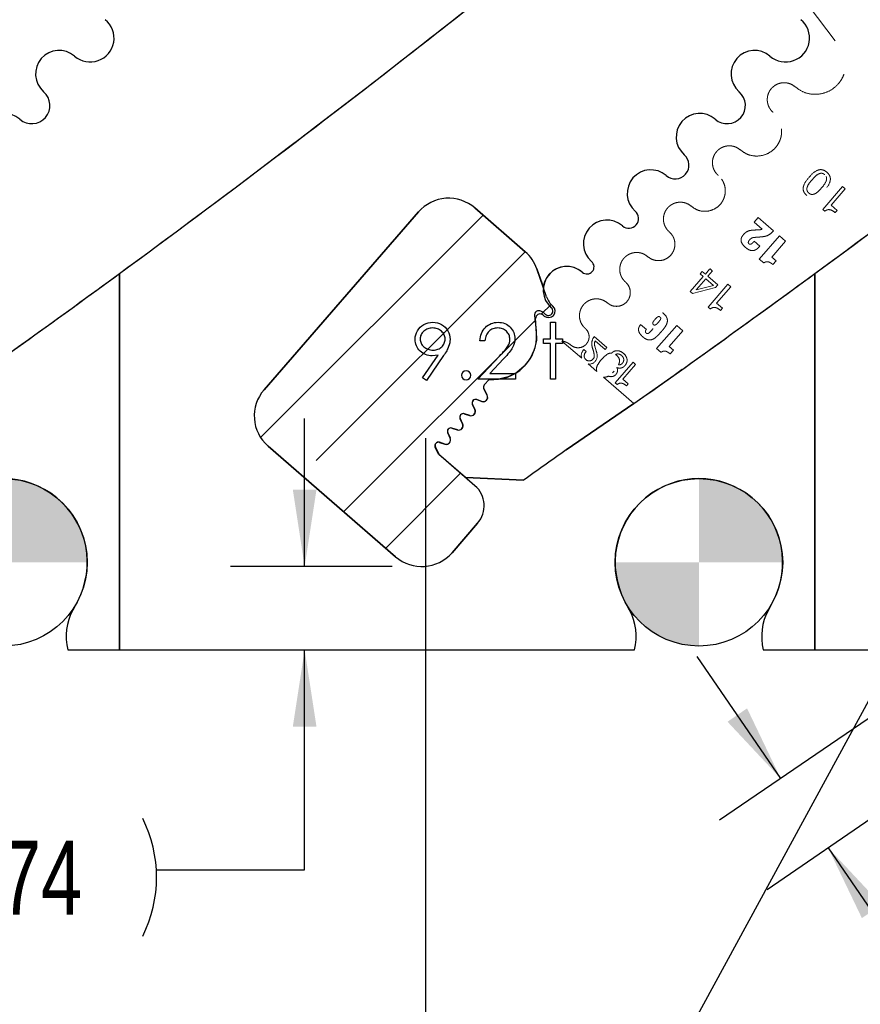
# Model space of a CAD drawing. Header units: inches. Extents: x 0.1 to 87.3, y 0.1 to 33.9.
# Tile 114 of 164: x 25.8 to 27.2, y 21.7 to 23.3. Entities that reach past the tile are written whole.
import ezdxf

# ---------------------------------------------------------------- set-up
doc = ezdxf.new("R2010")
doc.units = ezdxf.units.IN
doc.header["$MEASUREMENT"] = 0
doc.linetypes.add('HIDDEN', pattern=[0.075, 0.05, -0.025])
doc.layers.add('BOARDER_2', color=5, linetype='Continuous', lineweight=35)
for name, color, linetype in [('DIMENSIONS', 171, 'Continuous'), ('NOTES', 5, 'Continuous'), ('STATION_LINES', 231, 'Continuous')]:
    doc.layers.add(name, color=color, linetype=linetype)
doc.styles.add('SLDTEXTSTYLE0', font='TXT', dxfattribs={"width": 0.75})
doc.dimstyles.new('SLDDIMSTYLE2', dxfattribs={"dimtxt": 0.125, "dimasz": 0.13, "dimexe": 0, "dimexo": 0.0625, "dimgap": 0.03125, "dimtad": 0, "dimtih": 1, "dimtoh": 1, "dimdec": 4, "dimlfac": 1.333333, "dimrnd": 1e-09, "dimzin": 12, "dimdsep": 46, "dimtxsty": 'SLDTEXTSTYLE0', "dimsah": 1, "dimcen": 0.09, "dimadec": 0, "dimazin": 3, "dimtfac": 1, "dimtdec": 4, "dimtmove": 0, "dimatfit": 0, "dimfxl": 1, "dimfrac": 2, "dimtolj": 1, "dimtzin": 12, "dimarcsym": 0})
doc.dimstyles.new('SLDDIMSTYLE3', dxfattribs={"dimtxt": 0.125, "dimasz": 0.13, "dimexe": 0, "dimexo": 0.0625, "dimgap": 0.03125, "dimtad": 0, "dimtih": 1, "dimtoh": 1, "dimdec": 4, "dimlfac": 1.333333, "dimrnd": 1e-09, "dimzin": 12, "dimdsep": 46, "dimtxsty": 'SLDTEXTSTYLE0', "dimsah": 1, "dimcen": 0.09, "dimadec": 0, "dimazin": 3, "dimtfac": 1, "dimtdec": 4, "dimtofl": 0, "dimtmove": 0, "dimatfit": 3, "dimfxl": 1, "dimfrac": 2, "dimtolj": 1, "dimtzin": 12, "dimarcsym": 0})
doc.dimstyles.new('SLDDIMSTYLE5', dxfattribs={"dimtxt": 0.18, "dimasz": 0.04, "dimexe": 0, "dimexo": 0.0625, "dimgap": 0, "dimtad": 0, "dimtih": 1, "dimtoh": 1, "dimdec": 0, "dimrnd": 1e-09, "dimzin": 0, "dimdsep": 46, "dimtxsty": 'Standard', "dimblk1": 'DOT', "dimblk2": 'DOT', "dimsah": 1, "dimcen": 0.09, "dimadec": 0, "dimazin": 0, "dimtfac": 0.04, "dimtdec": 0, "dimtofl": 0, "dimtmove": 0, "dimatfit": 3, "dimldrblk": 'DOT', "dimfxl": 1, "dimfrac": 2, "dimtolj": 1, "dimtzin": 0, "dimarcsym": 0})

# ---------------------------------------------------------------- blocks, each defined once
blk = doc.blocks.new('SW_HATCH_8')
at = {"color": 0, "linetype": 'Continuous', "lineweight": 18}
for p, q in [((0, 0), (-0.3756, -0.3756)), ((0.071, -0.0616), (-0.2816, -0.4142)), ((0.1145, -0.1506), (0.0981, -0.1671)), ((0.0887, -0.1765), (-0.2355, -0.5007)), ((-0.038, -0.4357), (-0.1645, -0.5623))]:
    blk.add_line(p, q, dxfattribs=at)
blk = doc.blocks.new('_D_3')
at = {"layer": 'DIMENSIONS'}
for p, q in [((26.2427, 22.3979), (26.2427, 22.6479)), ((26.3905, 22.3979), (26.1177, 22.3979)), ((26.2427, 21.8858), (26.2427, 22.2574)), ((25.9927, 21.8858), (26.2427, 21.8858))]:
    blk.add_line(p, q, dxfattribs=at)
for centre, start, end in [((25.7521, 21.8731), 153.4349, 206.5651), ((25.7709, 21.8731), 333.4349, 26.5651)]:
    blk.add_arc(centre, 0.2219, start, end, dxfattribs=at)
for points in [[(26.2427, 22.3979), (26.2627, 22.5279), (26.2227, 22.5279)], [(26.2427, 22.2574), (26.2227, 22.1274), (26.2627, 22.1274)]]:
    blk.add_solid(points, dxfattribs=at)
at = {"layer": 'DIMENSIONS', "insert": (25.5537, 21.935), "char_height": 0.125, "attachment_point": 1, "style": 'SLDTEXTSTYLE0'}
blk.add_mtext('.1874', dxfattribs=at)
blk = doc.blocks.new('_D_4')
at = {"layer": 'DIMENSIONS'}
for p, q in [((27.8166, 22.5666), (26.9431, 21.9693)), ((27.9608, 22.4935), (27.0231, 21.8522)), ((27.0462, 22.0398), (26.9051, 22.2462)), ((27.1263, 21.9228), (27.3703, 21.566)), ((27.3703, 21.566), (27.6203, 21.566))]:
    blk.add_line(p, q, dxfattribs=at)
for centre, start, end in [((27.8421, 21.5533), 153.4349, 206.5651), ((27.8609, 21.5533), 333.4349, 26.5651)]:
    blk.add_arc(centre, 0.2219, start, end, dxfattribs=at)
for points in [[(27.0462, 22.0398), (26.9894, 22.1584), (26.9564, 22.1358)], [(27.1263, 21.9228), (27.1832, 21.8042), (27.2162, 21.8267)]]:
    blk.add_solid(points, dxfattribs=at)
at = {"layer": 'DIMENSIONS', "insert": (27.6437, 21.6152), "char_height": 0.125, "attachment_point": 1, "style": 'SLDTEXTSTYLE0'}
blk.add_mtext('.1891', dxfattribs=at)
blk = doc.blocks.new('_D_6')
at = {"layer": 'DIMENSIONS'}
for p, q in [((1.8075, 22.5336), (1.8075, 18.1371)), ((31.7987, 22.2074), (31.7987, 18.1371)), ((1.8075, 18.2621), (17.0853, 18.2621)), ((31.7987, 18.2621), (17.7325, 18.2621))]:
    blk.add_line(p, q, dxfattribs=at)
for centre, start, end in [((17.3071, 18.2494), 153.4349, 206.5651), ((17.5106, 18.2494), 333.4349, 26.5651)]:
    blk.add_arc(centre, 0.2219, start, end, dxfattribs=at)
for points in [[(1.8075, 18.2621), (1.9375, 18.2421), (1.9375, 18.2821)], [(31.7987, 18.2621), (31.6687, 18.2821), (31.6687, 18.2421)]]:
    blk.add_solid(points, dxfattribs=at)
at = {"layer": 'DIMENSIONS', "insert": (17.1087, 18.3113), "char_height": 0.125, "attachment_point": 1, "style": 'SLDTEXTSTYLE0'}
blk.add_mtext('39.9883', dxfattribs=at)
blk = doc.blocks.new('_Dot')
at = {"color": 0, "linetype": 'ByBlock', "lineweight": -2}
blk.add_line((-0.5, 0), (-1, 0), dxfattribs=at)
at = {"color": 0, "linetype": 'ByBlock', "const_width": 0.5}
blk.add_lwpolyline([(-0.25, 0, 1), (0.25, 0, 1)], format="xyb", close=True, dxfattribs=at)
blk = doc.blocks.new('SW_DOWELSYMBOL_6')
at = {"linetype": 'Continuous', "lineweight": 18}
h = blk.add_hatch(color=0, dxfattribs=at)
edge = h.paths.add_edge_path(flags=0)
edge.add_arc((0, 0), 0.1414, 0, 90)
edge.add_line((0, 0.1414), (0, 0))
edge.add_line((0, 0), (0.1414, 0))
h = blk.add_hatch(color=0, dxfattribs=at)
edge = h.paths.add_edge_path(flags=0)
edge.add_arc((0, 0), 0.1414, 180, 270)
edge.add_line((0, -0.1414), (0, 0))
edge.add_line((0, 0), (-0.1414, 0))
at = {"layer": 'NOTES', "color": 0}
blk.add_circle((0, 0), 0.1414, dxfattribs=at)
blk = doc.blocks.new('SW_DOWELSYMBOL_7')
at = {"linetype": 'Continuous', "lineweight": 18}
h = blk.add_hatch(color=0, dxfattribs=at)
edge = h.paths.add_edge_path(flags=0)
edge.add_arc((0, 0), 0.1414, 0, 90)
edge.add_line((0, 0.1414), (0, 0))
edge.add_line((0, 0), (0.1414, 0))
h = blk.add_hatch(color=0, dxfattribs=at)
edge = h.paths.add_edge_path(flags=0)
edge.add_arc((0, 0), 0.1414, 180, 270)
edge.add_line((0, -0.1414), (0, 0))
edge.add_line((0, 0), (-0.1414, 0))
at = {"layer": 'NOTES', "color": 0}
blk.add_circle((0, 0), 0.1414, dxfattribs=at)

msp = doc.modelspace()

# ---------------------------------------------------------------- linework, layer by layer
at = {"color": 7, "linetype": 'HIDDEN', "lineweight": 18}
for p, q in [((27.13822, 23.285789), (27.094389, 23.343896)), ((27.150542, 23.039625), (27.117059, 23.001069)), ((27.131174, 23.007983), (27.155166, 23.03561)), ((27.155166, 23.03561), (27.150542, 23.039625)), ((27.117059, 23.001069), (27.120596, 22.997998)), ((27.141178, 22.999295), (27.131174, 23.007983)), ((27.137971, 22.995603), (27.141178, 22.999295)), ((27.008108, 22.987072), (27.001375, 22.979318)), ((27.033927, 22.96465), (27.008108, 22.987072)), ((27.001375, 22.979318), (27.014892, 22.967579)), ((27.011079, 22.939008), (27.00144, 22.947379)), ((27.044143, 22.956259), (27.010078, 22.917033)), ((27.031254, 22.920606), (27.054446, 22.947311)), ((27.054446, 22.947311), (27.044143, 22.956259)), ((27.010078, 22.917033), (27.017497, 22.91059)), ((27.038674, 22.914163), (27.031254, 22.920606)), ((27.033096, 22.90774), (27.038674, 22.914163)), ((26.926103, 22.900061), (26.918965, 22.891842)), ((26.923315, 22.888062), (26.931099, 22.897026)), ((26.926847, 22.90082), (26.926103, 22.900061)), ((26.9307, 22.897474), (26.926847, 22.90082)), ((26.931099, 22.897026), (26.9307, 22.897474)), ((26.915417, 22.887756), (26.893315, 22.862305)), ((26.919768, 22.883977), (26.903814, 22.865606)), ((26.913748, 22.896377), (26.910198, 22.892288)), ((26.910198, 22.892288), (26.915417, 22.887756)), ((26.918965, 22.891842), (26.913748, 22.896377)), ((26.93271, 22.872738), (26.919768, 22.883977)), ((26.940225, 22.873364), (26.923315, 22.888062)), ((26.897013, 22.859093), (26.936354, 22.868906)), ((26.903498, 22.86501), (26.93271, 22.872738)), ((26.95717, 22.874482), (26.923687, 22.835926)), ((26.936354, 22.868906), (26.940225, 22.873364)), ((26.937803, 22.84284), (26.961794, 22.870467)), ((26.961794, 22.870467), (26.95717, 22.874482)), ((26.893315, 22.862305), (26.897013, 22.859093)), ((26.923687, 22.835926), (26.927224, 22.832854)), ((26.947807, 22.834153), (26.937803, 22.84284)), ((26.944599, 22.830459), (26.947807, 22.834153)), ((26.819392, 22.798262), (26.809807, 22.806586)), ((26.830346, 22.799759), (26.830457, 22.799663)), ((26.870602, 22.805092), (26.836731, 22.766091)), ((26.880848, 22.796195), (26.870602, 22.805092)), ((26.752822, 22.767774), (26.731516, 22.786276)), ((26.857788, 22.769642), (26.880848, 22.796195)), ((26.710288, 22.749691), (26.676803, 22.778771)), ((26.714135, 22.7644), (26.711747, 22.761354)), ((26.718049, 22.761002), (26.714135, 22.7644)), ((26.73476, 22.76231), (26.732382, 22.770067)), ((26.733081, 22.77887), (26.749829, 22.764326)), ((26.749829, 22.764326), (26.752822, 22.767774)), ((26.836731, 22.766091), (26.844108, 22.759684)), ((26.865166, 22.763235), (26.857788, 22.769642)), ((26.85962, 22.756849), (26.865166, 22.763235)), ((26.721229, 22.74019), (26.725192, 22.739925)), ((26.735851, 22.727491), (26.721229, 22.74019)), ((26.79711, 22.742755), (26.766948, 22.708023)), ((26.779661, 22.714254), (26.801273, 22.73914)), ((26.801273, 22.73914), (26.79711, 22.742755)), ((26.798491, 22.673093), (26.746815, 22.71797)), ((26.764857, 22.727637), (26.762381, 22.725035)), ((26.788674, 22.706426), (26.779661, 22.714254)), ((26.766948, 22.708023), (26.770132, 22.705259)), ((26.785785, 22.703099), (26.788674, 22.706426))]:
    msp.add_line(p, q, dxfattribs=at)
at = {"color": 7, "linetype": 'Continuous', "lineweight": 25}
for p, q in [((26.434732, 22.996649), (26.174215, 22.69642)), ((26.174215, 22.69642), (26.434732, 22.996649)), ((26.615122, 22.929488), (26.529953, 23.003392)), ((26.529953, 23.003392), (26.615122, 22.929488)), ((26.651053, 22.853144), (26.634686, 22.900539)), ((26.634686, 22.900539), (26.645552, 22.869074)), ((25.929935, 22.257365), (25.929935, 22.89259)), ((25.929935, 22.89259), (25.929935, 22.257365)), ((27.103685, 22.257365), (27.103685, 22.89259)), ((27.103685, 22.89259), (27.103685, 22.257365)), ((26.63053, 22.821584), (26.633601, 22.796218)), ((26.634009, 22.791666), (26.632545, 22.816637)), ((26.5458, 22.704517), (26.553869, 22.713808)), ((26.553869, 22.713808), (26.545914, 22.704649)), ((26.550688, 22.687092), (26.545027, 22.697906)), ((26.550688, 22.687092), (26.545027, 22.697906)), ((26.545141, 22.698037), (26.550803, 22.687224)), ((26.5458, 22.704517), (26.545914, 22.704649)), ((26.530009, 22.663164), (26.525867, 22.671533)), ((26.530009, 22.663164), (26.525867, 22.671533)), ((26.525982, 22.671665), (26.530123, 22.663296)), ((26.53312, 22.679723), (26.541698, 22.676705)), ((26.541813, 22.676836), (26.533235, 22.679855)), ((26.684105, 22.594866), (26.798491, 22.673093)), ((26.798491, 22.673093), (26.684105, 22.594866)), ((26.509229, 22.638948), (26.50502, 22.647568)), ((26.509229, 22.638948), (26.50502, 22.647568)), ((26.505134, 22.6477), (26.509344, 22.63908)), ((26.512149, 22.655777), (26.521115, 22.652868)), ((26.521229, 22.653), (26.512263, 22.655909)), ((26.49123, 22.631635), (26.500318, 22.628687)), ((26.500433, 22.628819), (26.491344, 22.631767)), ((26.488277, 22.614875), (26.484101, 22.623427)), ((26.488277, 22.614875), (26.484101, 22.623427)), ((26.484216, 22.623558), (26.488392, 22.615007)), ((26.180959, 22.601199), (26.396217, 22.414413)), ((26.396217, 22.414413), (26.180959, 22.601199)), ((26.468816, 22.587748), (26.463149, 22.599353)), ((26.468816, 22.587748), (26.463149, 22.599353)), ((26.463263, 22.599485), (26.468931, 22.58788)), ((26.470278, 22.607562), (26.479366, 22.604614)), ((26.479481, 22.604746), (26.470392, 22.607694)), ((26.53019, 22.53445), (26.468816, 22.587748)), ((26.514405, 22.548157), (26.468816, 22.587748)), ((26.468931, 22.58788), (26.514687, 22.548144)), ((26.514572, 22.548012), (26.53019, 22.53445)), ((26.514687, 22.548144), (26.611939, 22.543561)), ((26.611939, 22.543561), (26.514687, 22.548144)), ((26.491438, 22.421157), (26.534672, 22.470981)), ((26.534672, 22.470981), (26.491438, 22.421157)), ((25.858701, 22.337685), (25.85156, 22.324494)), ((26.790935, 22.324494), (26.783795, 22.337685)), ((27.032451, 22.337685), (27.02531, 22.324494)), ((25.842996, 22.257365), (25.929935, 22.257365)), ((25.929935, 22.257365), (26.799499, 22.257365)), ((27.016746, 22.257365), (27.103685, 22.257365)), ((27.103685, 22.257365), (27.973249, 22.257365))]:
    msp.add_line(p, q, dxfattribs=at)
at = {"color": 7, "linetype": 'Continuous', "flags": 128}
for points in [[(26.448442, 22.711795), (26.441718, 22.716471), (26.441718, 22.716471), (26.467784, 22.754576), (26.467784, 22.754576), (26.462789, 22.75405), (26.457925, 22.753862), (26.457925, 22.753862), (26.454976, 22.753993), (26.452159, 22.754369), (26.449436, 22.754989), (26.446845, 22.755871), (26.444347, 22.756998), (26.441981, 22.758369), (26.439708, 22.760003), (26.437567, 22.761881), (26.435614, 22.763947), (26.433905, 22.766125), (26.432478, 22.768416), (26.431295, 22.770839), (26.430393, 22.773356), (26.429736, 22.776004), (26.429342, 22.778764), (26.42921, 22.781638), (26.42921, 22.781638), (26.429454, 22.785563), (26.430168, 22.789281), (26.43137, 22.792812), (26.433041, 22.796136), (26.435163, 22.799216), (26.43768, 22.801958), (26.44061, 22.80438), (26.443934, 22.806484), (26.447521, 22.808174), (26.451239, 22.809395), (26.455089, 22.810108), (26.459052, 22.810352), (26.459052, 22.810352), (26.462939, 22.810108), (26.466676, 22.809413), (26.470263, 22.80823), (26.4737, 22.806578), (26.476893, 22.804493), (26.47971, 22.802052), (26.48217, 22.799216), (26.484273, 22.796004), (26.485945, 22.792568), (26.487147, 22.788999), (26.48786, 22.785337), (26.488104, 22.781544), (26.488104, 22.781544), (26.487954, 22.778595), (26.487522, 22.77559), (26.486771, 22.772492), (26.485738, 22.769337), (26.4851, 22.767703), (26.48433, 22.765994), (26.483447, 22.764191), (26.482452, 22.762332), (26.481344, 22.76036), (26.480123, 22.758332), (26.478771, 22.756209), (26.477306, 22.754012), (26.477306, 22.754012), (26.448441, 22.711795)], [(26.459484, 22.763477), (26.461718, 22.763571), (26.463822, 22.763815), (26.465831, 22.764247), (26.467709, 22.764848), (26.469493, 22.765599), (26.471165, 22.766538), (26.472705, 22.767646), (26.474151, 22.768924), (26.475447, 22.770332), (26.476573, 22.771797), (26.477531, 22.773337), (26.478301, 22.774952), (26.478921, 22.776642), (26.479353, 22.778389), (26.479597, 22.78021), (26.479691, 22.782107), (26.479691, 22.782107), (26.479597, 22.784004), (26.479315, 22.785826), (26.478827, 22.787572), (26.478151, 22.789262), (26.477287, 22.790859), (26.476235, 22.792399), (26.474977, 22.793882), (26.473531, 22.795272), (26.471954, 22.796549), (26.470301, 22.797657), (26.468554, 22.798596), (26.466733, 22.799366), (26.464836, 22.799967), (26.462845, 22.800399), (26.460779, 22.800643), (26.45862, 22.800737), (26.45862, 22.800737), (26.456479, 22.800643), (26.454432, 22.800399), (26.45246, 22.799967), (26.450563, 22.799366), (26.448741, 22.798596), (26.446995, 22.797657), (26.445342, 22.796549), (26.443765, 22.795272), (26.442319, 22.793882), (26.441079, 22.792399), (26.440028, 22.790859), (26.439164, 22.789262), (26.438488, 22.787572), (26.437999, 22.785826), (26.437718, 22.784004), (26.437624, 22.782107), (26.437624, 22.782107), (26.437718, 22.78021), (26.438018, 22.778389), (26.438525, 22.776642), (26.43922, 22.774952), (26.440121, 22.773337), (26.441229, 22.771797), (26.442525, 22.770332), (26.444028, 22.768924), (26.445662, 22.767646), (26.447389, 22.766538), (26.449211, 22.765599), (26.451089, 22.764848), (26.453061, 22.764247), (26.455127, 22.763815), (26.457268, 22.763571), (26.459484, 22.763477)], [(26.547001, 22.779102), (26.538585, 22.779102), (26.538585, 22.779102), (26.538811, 22.782445), (26.539299, 22.785638), (26.540031, 22.788661), (26.541045, 22.791553), (26.542304, 22.794277), (26.543825, 22.796868), (26.545609, 22.799291), (26.547656, 22.801563), (26.549891, 22.803629), (26.552276, 22.805413), (26.554774, 22.806916), (26.557384, 22.808155), (26.560145, 22.809113), (26.563018, 22.809808), (26.566023, 22.810221), (26.569159, 22.810352), (26.569159, 22.810352), (26.572239, 22.810221), (26.575188, 22.809826), (26.577967, 22.809188), (26.580615, 22.808287), (26.583094, 22.807103), (26.585423, 22.805676), (26.58762, 22.804005), (26.589648, 22.802052), (26.591489, 22.799929), (26.593066, 22.797713), (26.594418, 22.795403), (26.595526, 22.793018), (26.596371, 22.790521), (26.596991, 22.787929), (26.597348, 22.785262), (26.597479, 22.782483), (26.597479, 22.782483), (26.597235, 22.778576), (26.596503, 22.774802), (26.595301, 22.771158), (26.593592, 22.767628), (26.592503, 22.765825), (26.591188, 22.763853), (26.589648, 22.761731), (26.587883, 22.759477), (26.585873, 22.757036), (26.583657, 22.754463), (26.581197, 22.75174), (26.578512, 22.748848), (26.578512, 22.748848), (26.555055, 22.723814), (26.555055, 22.723814), (26.598681, 22.723814), (26.598681, 22.723814), (26.598681, 22.714198), (26.598681, 22.714198), (26.534979, 22.714198), (26.534979, 22.714198), (26.571338, 22.752998), (26.571338, 22.752998), (26.573986, 22.755777), (26.576389, 22.758369), (26.578549, 22.760773), (26.580465, 22.762989), (26.582136, 22.765036), (26.583582, 22.766876), (26.584765, 22.768548), (26.585723, 22.770032), (26.587188, 22.772849), (26.58824, 22.775741), (26.588859, 22.778689), (26.589066, 22.781732), (26.589066, 22.781732), (26.588972, 22.783647), (26.58869, 22.785488), (26.58824, 22.787253), (26.587601, 22.788962), (26.586756, 22.790614), (26.585742, 22.792173), (26.584559, 22.793676), (26.583169, 22.795122), (26.581648, 22.796436), (26.580052, 22.797582), (26.57838, 22.79854), (26.576615, 22.799328), (26.574756, 22.799948), (26.57284, 22.80038), (26.570831, 22.800643), (26.568727, 22.800737), (26.568727, 22.800737), (26.56653, 22.800643), (26.564427, 22.80038), (26.562417, 22.799929), (26.560502, 22.79931), (26.55868, 22.798521), (26.556952, 22.797544), (26.555318, 22.79638), (26.553778, 22.795047), (26.55237, 22.793563), (26.55113, 22.791929), (26.550041, 22.790145), (26.549102, 22.788229), (26.548332, 22.786164), (26.547731, 22.783948), (26.54728, 22.7816), (26.546999, 22.779102)], [(26.657577, 22.810352), (26.665989, 22.810352), (26.665989, 22.810352), (26.665989, 22.782708), (26.665989, 22.782708), (26.678008, 22.782708), (26.678008, 22.782708), (26.678008, 22.774295), (26.678008, 22.774295), (26.665989, 22.774295), (26.665989, 22.774295), (26.665989, 22.714198), (26.665989, 22.714198), (26.657576, 22.714198), (26.657576, 22.714198), (26.657576, 22.774295), (26.657576, 22.774295), (26.645556, 22.774295), (26.645556, 22.774295), (26.645556, 22.782708), (26.645556, 22.782708), (26.657576, 22.782708), (26.657576, 22.782708), (26.657576, 22.810352)]]:
    msp.add_lwpolyline(points, dxfattribs=at)
at = {"color": 7, "linetype": 'Continuous', "lineweight": 25, "flags": 128}
msp.add_lwpolyline([(26.633601, 22.796218), (26.633754, 22.779839), (26.630291, 22.76383), (26.623383, 22.748978), (26.61337, 22.736016), (26.600745, 22.72558), (26.58613, 22.718186), (26.570243, 22.714196), (26.553869, 22.713808)], dxfattribs=at)
at = {"color": 7, "linetype": 'Continuous', "lineweight": 25}
for centre, radius, start, end in [((13.709443, 39.562299), 20.669291, 305.2028852, 308.8810553), ((13.709443, 39.562299), 20.669291, 306.2449831, 308.8810553), ((14.883193, 39.562299), 20.669291, 305.2028852, 308.8810553), ((14.883193, 39.562299), 20.669291, 306.2449831, 308.8810553), ((25.880732, 23.290266), 0.040276, 229.028, 50.607842), ((25.880732, 23.290266), 0.040276, 229.028, 50.607842), ((27.054482, 23.290266), 0.040276, 229.028, 50.607842), ((27.054482, 23.290266), 0.040276, 229.028, 50.607842), ((25.828264, 23.229849), 0.039744, 49.028, 229.028), ((25.828264, 23.229849), 0.039744, 49.028, 229.028), ((27.002014, 23.229849), 0.039744, 49.028, 229.028), ((27.002014, 23.229849), 0.039744, 49.028, 229.028), ((25.781991, 23.176566), 0.030827, 229.028, 49.028), ((25.781991, 23.176566), 0.030827, 229.028, 49.028), ((26.955741, 23.176566), 0.030827, 229.028, 49.028), ((26.955741, 23.176566), 0.030827, 229.028, 49.028), ((25.735718, 23.123283), 0.039744, 49.028, 229.028), ((25.735718, 23.123283), 0.039744, 49.028, 229.028), ((26.909468, 23.123283), 0.039744, 49.028, 229.028), ((26.909468, 23.123283), 0.039744, 49.028, 229.028), ((26.868133, 23.075685), 0.023297, 229.028, 49.028), ((26.868133, 23.075685), 0.023297, 229.028, 49.028), ((26.826797, 23.028087), 0.039744, 49.028, 229.028), ((26.826797, 23.028087), 0.039744, 49.028, 229.028), ((26.485714, 22.95241), 0.0675, 49.050969, 139.050969), ((26.485714, 22.95241), 0.0675, 49.050969, 139.050969), ((26.789915, 22.985616), 0.016506, 229.028, 49.028), ((26.789915, 22.985616), 0.016506, 229.028, 49.028), ((26.753032, 22.943146), 0.039744, 49.028, 229.028), ((26.753032, 22.943146), 0.039744, 49.028, 229.028), ((26.570883, 22.878506), 0.0675, 19.050969, 49.050969), ((26.570883, 22.878506), 0.0675, 19.050969, 49.050969), ((26.685075, 22.864893), 0.039744, 49.028, 229.028), ((26.685075, 22.864893), 0.039744, 49.028, 173.961815), ((26.719054, 22.90402), 0.012077, 229.028, 49.028), ((26.719054, 22.90402), 0.012077, 229.028, 49.028), ((13.709443, 39.562299), 20.669291, 305.2028852, 306.2449831), ((14.883193, 39.562299), 20.669291, 305.2028852, 306.2449831), ((26.685075, 22.864893), 0.035994, 199.050969, 229.028), ((26.654195, 22.829334), 0.011102, 229.238133, 49.028), ((26.654195, 22.829334), 0.007353, 228.76657, 49.028), ((26.637975, 22.822485), 0.0075, 62.743978, 186.901051), ((26.639928, 22.81707), 0.007396, 59.924152, 183.355736), ((26.622654, 22.792745), 0.040955, 49.32279, 62.743978), ((26.622654, 22.792745), 0.037205, 49.238133, 55.673023), ((26.560317, 22.787345), 0.073819, 264.988428, 3.355736), ((26.550259, 22.700645), 0.005906, 139.028, 207.633543), ((26.550259, 22.700645), 0.005906, 139.028, 207.633543), ((26.550373, 22.700777), 0.005906, 139.028, 207.633543), ((26.225197, 22.652181), 0.0675, 139.050969, 229.050969), ((26.225197, 22.652181), 0.0675, 139.050969, 229.050969), ((26.544148, 22.683668), 0.007382, 250.614675, 27.633543), ((26.544263, 22.6838), 0.007382, 250.614675, 27.633543), ((26.544148, 22.683668), 0.007382, 319.705234, 27.633543), ((26.53116, 22.674152), 0.005906, 70.614675, 206.330575), ((26.53116, 22.674152), 0.005906, 138.18127, 206.330575), ((26.531274, 22.674284), 0.005906, 70.614675, 206.330575), ((26.510327, 22.650159), 0.005906, 72.028, 206.028), ((26.510327, 22.650159), 0.005906, 138.181265, 206.028), ((26.510441, 22.650291), 0.005906, 72.028, 206.028), ((26.523393, 22.65989), 0.007382, 252.028, 26.330575), ((26.523507, 22.660022), 0.007382, 252.028, 26.330575), ((26.523393, 22.65989), 0.007382, 319.705234, 26.330575), ((26.489408, 22.626018), 0.005906, 72.028, 206.028), ((26.489522, 22.62615), 0.005906, 72.028, 206.028), ((26.502596, 22.635709), 0.007382, 252.028, 26.028), ((26.502711, 22.635841), 0.007382, 252.028, 26.028), ((26.502596, 22.635709), 0.007382, 319.705156, 26.028), ((26.481644, 22.611636), 0.007382, 252.028, 26.028), ((26.481758, 22.611768), 0.007382, 252.028, 26.028), ((26.489408, 22.626018), 0.005906, 138.181275, 206.028), ((26.481644, 22.611636), 0.007382, 319.705232, 26.028), ((26.468456, 22.601945), 0.005906, 72.028, 206.028), ((26.468456, 22.601945), 0.005906, 138.181264, 206.028), ((26.46857, 22.602077), 0.005906, 72.028, 206.028), ((35.509335, 10.104657), 15.293462, 125.2439501, 125.5756773), ((35.509335, 10.104657), 15.293462, 125.2439501, 125.5756773), ((25.734373, 22.404986), 0.141375, 331.572618, 208.427382), ((26.500684, 22.500473), 0.045, 319.050969, 49.028), ((26.500684, 22.500473), 0.045, 319.050969, 49.028), ((26.908123, 22.404986), 0.141375, 331.572618, 208.427382), ((26.440456, 22.465396), 0.0675, 229.050969, 319.050969), ((26.440456, 22.465396), 0.0675, 229.050969, 319.050969), ((25.934006, 22.279865), 0.09375, 151.572618, 193.88654), ((26.708489, 22.279865), 0.09375, 346.11346, 28.427382), ((27.107756, 22.279865), 0.09375, 151.572618, 193.88654)]:
    msp.add_arc(centre, radius, start, end, dxfattribs=at)
at = {"color": 7, "linetype": 'HIDDEN', "lineweight": 18}
for centre, radius, start, end in [((14.883193, 39.562299), 20.669291, 305.2028857, 308.8810553), ((26.903915, 22.865171), 0.000447, 103.023108, 201.171539), ((26.747439, 22.773695), 0.020293, 141.685898, 172.538238), ((26.755138, 22.774853), 0.02786, 176.961062, 200.771857), ((26.690902, 22.750993), 0.040665, 5.662751, 20.107082), ((26.74359, 22.773606), 0.011754, 153.392545, 197.52264), ((26.722878, 22.754039), 0.01332, 146.690687, 199.053137), ((26.724359, 22.753568), 0.009751, 130.325446, 197.400775), ((26.722994, 22.753646), 0.008485, 200.664913, 9.218291), ((26.722881, 22.753277), 0.013551, 279.815482, 355.928415), ((26.708602, 22.752892), 0.027801, 358.811223, 19.802637), ((26.793171, 22.704634), 0.065423, 130.306625, 141.894114), ((26.76014, 22.745194), 0.013167, 87.543597, 134.873193), ((26.757793, 22.741425), 0.017369, 36.097634, 57.116181), ((26.762756, 22.744872), 0.011329, 348.013883, 36.797941), ((26.747686, 22.731382), 0.012458, 155.272829, 198.197978), ((26.768052, 22.722451), 0.034694, 139.447434, 155.945845), ((26.74692, 22.749834), 0.027894, 324.780134, 324.972581), ((26.74692, 22.749834), 0.027894, 335.590817, 344.798295), ((26.749009, 22.730228), 0.012453, 259.852579, 300.072768)]:
    msp.add_arc(centre, radius, start, end, dxfattribs=at)
at = {"color": 7, "linetype": 'Continuous'}
msp.add_arc((26.515148, 22.720809), 0.007813, 90.002615, 89.997385, dxfattribs=at)
at = {"color": 7, "linetype": 'HIDDEN', "lineweight": 18}
for points, knots in [([(27.070651, 23.207982), (27.075471, 23.204571), (27.085046, 23.197797), (27.102614, 23.19446), (27.120032, 23.196733), (27.135761, 23.204737), (27.145899, 23.215353), (27.151529, 23.225399), (27.154436, 23.233491), (27.155964, 23.241951), (27.156068, 23.250546), (27.154755, 23.259046), (27.152031, 23.267186), (27.147139, 23.276692), (27.141674, 23.282266), (27.13822, 23.285789)], [0, 0, 0, 0, 0.108735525, 0.215968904, 0.323202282, 0.430435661, 0.537669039, 0.590707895, 0.643746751, 0.696785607, 0.749824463, 0.802863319, 0.855902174, 0.90894103, 1, 1, 1, 1]), ([(27.033284, 23.164954), (27.032127, 23.166063), (27.029827, 23.168265), (27.027144, 23.17223), (27.025121, 23.176526), (27.023849, 23.181109), (27.023349, 23.185836), (27.023639, 23.190581), (27.02471, 23.195213), (27.026533, 23.199603), (27.029058, 23.203632), (27.032215, 23.207186), (27.035916, 23.21017), (27.04006, 23.2125), (27.044533, 23.214111), (27.04921, 23.21496), (27.053966, 23.215026), (27.058655, 23.21429), (27.064532, 23.212422), (27.068235, 23.209735), (27.070651, 23.207982)], [0, 0, 0, 0, 0.053664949, 0.106605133, 0.159545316, 0.2124855, 0.265425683, 0.318365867, 0.371306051, 0.424246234, 0.477186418, 0.530126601, 0.583066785, 0.636006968, 0.688947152, 0.741887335, 0.794827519, 0.847767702, 0.900707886, 1, 1, 1, 1]), ([(26.978106, 23.101416), (26.982042, 23.09863), (26.989861, 23.093098), (27.004207, 23.090373), (27.018431, 23.09223), (27.031276, 23.098766), (27.039555, 23.107435), (27.044152, 23.115639), (27.046526, 23.122247), (27.047774, 23.129155), (27.047859, 23.136174), (27.046787, 23.143115), (27.044562, 23.149763), (27.040567, 23.157526), (27.036104, 23.162078), (27.033284, 23.164954)], [0, 0, 0, 0, 0.10873553, 0.2159689, 0.32320228, 0.43043566, 0.53766904, 0.59070789, 0.64374675, 0.69678561, 0.74982446, 0.80286332, 0.85590217, 0.90894103, 1, 1, 1, 1]), ([(26.940739, 23.058388), (26.939581, 23.059496), (26.937282, 23.061699), (26.934599, 23.065663), (26.932576, 23.06996), (26.931303, 23.074542), (26.930803, 23.07927), (26.931094, 23.084015), (26.932165, 23.088647), (26.933988, 23.093037), (26.936513, 23.097065), (26.93967, 23.10062), (26.943371, 23.103604), (26.947515, 23.105933), (26.951988, 23.107545), (26.956665, 23.108394), (26.961421, 23.10846), (26.96611, 23.107724), (26.971987, 23.105856), (26.97569, 23.103168), (26.978106, 23.101416)], [0, 0, 0, 0, 0.05366495, 0.10660513, 0.15954532, 0.2124855, 0.26542568, 0.31836587, 0.37130605, 0.42424623, 0.47718642, 0.5301266, 0.58306678, 0.63600697, 0.68894715, 0.74188734, 0.79482752, 0.8477677, 0.90070789, 1, 1, 1, 1]), ([(27.089998, 23.024572), (27.09142, 23.023472), (27.094029, 23.021456), (27.098561, 23.020054), (27.102841, 23.020194), (27.111004, 23.023074), (27.119964, 23.032958), (27.128492, 23.043222), (27.130184, 23.051681), (27.129727, 23.055943), (27.127672, 23.060197), (27.124165, 23.063917), (27.119989, 23.066869), (27.115488, 23.068309), (27.111204, 23.068164), (27.103066, 23.065302), (27.094103, 23.055416), (27.085568, 23.045164), (27.083859, 23.036678), (27.084321, 23.032421), (27.086345, 23.028128), (27.088708, 23.025827), (27.089998, 23.024572)], [0, 0, 0, 0, 0.03785242, 0.06940235, 0.09827598, 0.12716469, 0.25026147, 0.37286439, 0.40171768, 0.43057696, 0.46212371, 0.499976, 0.53784876, 0.56940436, 0.59826457, 0.62711549, 0.74971452, 0.87280743, 0.90169377, 0.93056833, 0.9621271, 1, 1, 1, 1]), ([(26.895434, 23.006219), (26.898667, 23.003933), (26.905086, 22.99939), (26.916865, 22.997153), (26.928544, 22.998677), (26.93909, 23.004044), (26.945887, 23.011162), (26.949662, 23.017898), (26.951612, 23.023323), (26.952636, 23.028995), (26.952706, 23.034758), (26.951825, 23.040457), (26.949999, 23.045915), (26.946718, 23.052289), (26.943054, 23.056026), (26.940739, 23.058388)], [0, 0, 0, 0, 0.10873553, 0.2159689, 0.32320228, 0.43043566, 0.53766904, 0.59070789, 0.64374675, 0.69678561, 0.74982446, 0.80286332, 0.85590217, 0.90894103, 1, 1, 1, 1]), ([(27.120504, 23.059701), (27.121331, 23.058858), (27.122877, 23.057284), (27.12385, 23.054136), (27.123652, 23.051021), (27.121524, 23.044837), (27.114951, 23.037271), (27.108374, 23.029703), (27.102574, 23.026751), (27.099511, 23.026112), (27.096291, 23.02667), (27.093434, 23.028529), (27.091193, 23.031097), (27.090189, 23.034208), (27.090392, 23.03733), (27.092502, 23.043486), (27.099074, 23.051059), (27.105644, 23.058627), (27.111469, 23.061601), (27.114526, 23.062233), (27.117779, 23.061711), (27.119554, 23.060402), (27.120504, 23.059701)], [0, 0, 0, 0, 0.03371816, 0.06300394, 0.09201812, 0.12277789, 0.25038489, 0.37730348, 0.40801074, 0.43700191, 0.46628209, 0.5, 0.53371791, 0.56299809, 0.59198926, 0.62269652, 0.74961511, 0.87722211, 0.90798188, 0.93699606, 0.96628184, 1, 1, 1, 1]), ([(26.858068, 22.963192), (26.85691, 22.9643), (26.854611, 22.966502), (26.851928, 22.970467), (26.849905, 22.974764), (26.848632, 22.979346), (26.848132, 22.984073), (26.848422, 22.988819), (26.849494, 22.99345), (26.851317, 22.997841), (26.853842, 23.001869), (26.856998, 23.005424), (26.8607, 23.008407), (26.864844, 23.010737), (26.869317, 23.012349), (26.873993, 23.013197), (26.87875, 23.013264), (26.883439, 23.012527), (26.889316, 23.01066), (26.893019, 23.007972), (26.895434, 23.006219)], [0, 0, 0, 0, 0.05366495, 0.10660513, 0.15954532, 0.2124855, 0.26542568, 0.31836587, 0.37130605, 0.42424623, 0.47718642, 0.5301266, 0.58306678, 0.63600697, 0.68894715, 0.74188734, 0.79482752, 0.8477677, 0.90070789, 1, 1, 1, 1]), ([(27.120596, 22.997998), (27.121686, 22.998756), (27.123719, 23.00017), (27.127328, 23.00081), (27.132462, 22.999917), (27.135664, 22.99741), (27.137971, 22.995603)], [0, 0, 0, 0, 0.20439566, 0.38146209, 0.55427119, 1, 1, 1, 1]), ([(26.821669, 22.921278), (26.824266, 22.919441), (26.829424, 22.915792), (26.838887, 22.913994), (26.84827, 22.915219), (26.856743, 22.91953), (26.862204, 22.925249), (26.865237, 22.930661), (26.866803, 22.93502), (26.867626, 22.939577), (26.867682, 22.944207), (26.866975, 22.948786), (26.865507, 22.953171), (26.862872, 22.958292), (26.859928, 22.961294), (26.858068, 22.963192)], [0, 0, 0, 0, 0.10873553, 0.2159689, 0.32320228, 0.43043566, 0.53766904, 0.59070789, 0.64374675, 0.69678561, 0.74982446, 0.80286332, 0.85590217, 0.90894103, 1, 1, 1, 1]), ([(26.998315, 22.965943), (26.996306, 22.965694), (26.992209, 22.965186), (26.987059, 22.962364), (26.983079, 22.958471), (26.979981, 22.954229), (26.978677, 22.948566), (26.98113, 22.942185), (26.985672, 22.937565), (26.990189, 22.934028), (26.99376, 22.932144), (26.99713, 22.931204), (26.999256, 22.931398), (27.000266, 22.931491)], [0, 0, 0, 0, 0.105216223, 0.214452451, 0.299043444, 0.395635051, 0.48592189, 0.589694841, 0.73702525, 0.82043506, 0.889116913, 0.947315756, 1, 1, 1, 1]), ([(27.009551, 22.966579), (27.007454, 22.966459), (27.003709, 22.966246), (26.999964, 22.966036), (26.998315, 22.965943)], [0, 0, 0, 0, 0.55988505, 1, 1, 1, 1]), ([(27.014892, 22.967579), (27.01393, 22.967254), (27.012194, 22.966669), (27.010366, 22.966606), (27.009551, 22.966579)], [0, 0, 0, 0, 0.55441248, 1, 1, 1, 1]), ([(27.015019, 22.954731), (27.017217, 22.955047), (27.021405, 22.955648), (27.028137, 22.958801), (27.031742, 22.962443), (27.033927, 22.96465)], [0, 0, 0, 0, 0.30325275, 0.57767855, 1, 1, 1, 1]), ([(27.00144, 22.947379), (27.00117, 22.947069), (27.000782, 22.946622), (27.000342, 22.946115), (27.000148, 22.945892), (27.000063, 22.945794), (27.000025, 22.945751), (27.000009, 22.945732), (27.000002, 22.945723), (26.999999, 22.94572), (26.999997, 22.945718), (26.999996, 22.945717), (26.99938, 22.945007), (26.998263, 22.94384), (26.99667, 22.942683), (26.995458, 22.942212), (26.994583, 22.942113), (26.993516, 22.942311), (26.992378, 22.943076), (26.991553, 22.94423), (26.991419, 22.945377), (26.991594, 22.946344), (26.992502, 22.948393), (26.994571, 22.950876), (26.998069, 22.953322), (27.000715, 22.953586), (27.002085, 22.953723)], [0, 0, 0, 0, 0.04367686, 0.06288245, 0.07132896, 0.07504452, 0.07667918, 0.0773984, 0.07771485, 0.07785408, 0.07791534, 0.0779423, 0.07796348, 0.17782687, 0.24906628, 0.28494846, 0.31478251, 0.34134291, 0.39861402, 0.45608643, 0.48542326, 0.51887393, 0.55932649, 0.72216069, 0.85620196, 1, 1, 1, 1]), ([(27.002085, 22.953723), (27.004499, 22.953912), (27.00881, 22.954249), (27.013121, 22.954584), (27.015019, 22.954731)], [0, 0, 0, 0, 0.55991476, 1, 1, 1, 1]), ([(27.000266, 22.931491), (27.001346, 22.93179), (27.003582, 22.932409), (27.007304, 22.934991), (27.0096, 22.937434), (27.011079, 22.939008)], [0, 0, 0, 0, 0.24939689, 0.5164971, 1, 1, 1, 1]), ([(26.784303, 22.878251), (26.783145, 22.879359), (26.780846, 22.881561), (26.778163, 22.885526), (26.77614, 22.889823), (26.774867, 22.894405), (26.774367, 22.899132), (26.774657, 22.903878), (26.775729, 22.908509), (26.777552, 22.9129), (26.780077, 22.916928), (26.783233, 22.920483), (26.786935, 22.923467), (26.791079, 22.925796), (26.795551, 22.927408), (26.800228, 22.928256), (26.804984, 22.928323), (26.809674, 22.927587), (26.815551, 22.925719), (26.819254, 22.923031), (26.821669, 22.921278)], [0, 0, 0, 0, 0.05366495, 0.10660513, 0.15954532, 0.2124855, 0.26542568, 0.31836587, 0.37130605, 0.42424623, 0.47718642, 0.5301266, 0.58306678, 0.63600697, 0.68894715, 0.74188734, 0.79482752, 0.8477677, 0.90070789, 1, 1, 1, 1]), ([(27.017497, 22.91059), (27.018439, 22.911161), (27.020179, 22.912216), (27.023107, 22.912881), (27.026227, 22.912399), (27.029616, 22.910593), (27.031842, 22.908768), (27.033096, 22.90774)], [0, 0, 0, 0, 0.18881517, 0.34841982, 0.50494095, 0.72116996, 1, 1, 1, 1]), ([(26.753712, 22.843026), (26.755895, 22.841482), (26.760229, 22.838415), (26.768183, 22.836904), (26.776068, 22.837933), (26.783189, 22.841557), (26.787779, 22.846363), (26.790328, 22.850911), (26.791644, 22.854574), (26.792335, 22.858404), (26.792383, 22.862295), (26.791788, 22.866144), (26.790555, 22.869829), (26.78834, 22.874133), (26.785866, 22.876656), (26.784303, 22.878251)], [0, 0, 0, 0, 0.10873553, 0.2159689, 0.32320228, 0.43043566, 0.53766904, 0.59070789, 0.64374675, 0.69678561, 0.74982446, 0.80286332, 0.85590217, 0.90894103, 1, 1, 1, 1]), ([(26.716346, 22.799998), (26.715188, 22.801107), (26.712889, 22.803309), (26.710206, 22.807274), (26.708183, 22.81157), (26.70691, 22.816153), (26.70641, 22.82088), (26.7067, 22.825625), (26.707772, 22.830257), (26.709595, 22.834647), (26.71212, 22.838676), (26.715276, 22.84223), (26.718978, 22.845214), (26.723122, 22.847544), (26.727595, 22.849155), (26.732271, 22.850004), (26.737028, 22.85007), (26.741717, 22.849334), (26.747594, 22.847466), (26.751297, 22.844779), (26.753712, 22.843026)], [0, 0, 0, 0, 0.053664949, 0.106605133, 0.159545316, 0.2124855, 0.265425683, 0.318365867, 0.371306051, 0.424246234, 0.477186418, 0.530126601, 0.583066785, 0.636006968, 0.688947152, 0.741887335, 0.794827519, 0.847767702, 0.900707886, 1, 1, 1, 1]), ([(26.809807, 22.806586), (26.808784, 22.805244), (26.806758, 22.802588), (26.805896, 22.79825), (26.806613, 22.794704), (26.807997, 22.7918), (26.810302, 22.788753), (26.81354, 22.785622), (26.81727, 22.782773), (26.821293, 22.780875), (26.82519, 22.780299), (26.82939, 22.781088), (26.833851, 22.783599), (26.838574, 22.787789), (26.842338, 22.791963), (26.844957, 22.794997), (26.846111, 22.796324), (26.846618, 22.796909), (26.846841, 22.797166), (26.846939, 22.797279), (26.846982, 22.797328), (26.847001, 22.79735), (26.84701, 22.79736), (26.847013, 22.797364), (26.847015, 22.797366), (26.848654, 22.799254), (26.851423, 22.802781), (26.854263, 22.808195), (26.855434, 22.813994), (26.85336, 22.820446), (26.848555, 22.825346), (26.843568, 22.829062), (26.838615, 22.830889), (26.833446, 22.830695), (26.826318, 22.827333), (26.82081, 22.821425), (26.81713, 22.815013), (26.816277, 22.810853), (26.817085, 22.807145), (26.819093, 22.804207), (26.821306, 22.802092), (26.823575, 22.800558), (26.825783, 22.799621), (26.828193, 22.799158), (26.829657, 22.799567), (26.830346, 22.799759)], [0, 0, 0, 0, 0.0312, 0.06176405, 0.07860982, 0.0979951, 0.12121112, 0.14945017, 0.18176298, 0.20832183, 0.23148433, 0.25395368, 0.28670257, 0.32547422, 0.37130294, 0.39136824, 0.40019718, 0.40408167, 0.40579078, 0.40654277, 0.40687365, 0.40701923, 0.40708329, 0.40711147, 0.40712387, 0.40713362, 0.45370541, 0.49035999, 0.52026818, 0.56157695, 0.61037976, 0.64605252, 0.67706748, 0.70679135, 0.73981175, 0.82145136, 0.85243758, 0.87692357, 0.89869376, 0.92121186, 0.94221731, 0.95550269, 0.97200936, 0.98681748, 1, 1, 1, 1]), ([(26.927224, 22.832854), (26.928314, 22.833612), (26.930347, 22.835027), (26.933956, 22.835666), (26.93909, 22.834773), (26.942292, 22.832266), (26.944599, 22.830459)], [0, 0, 0, 0, 0.20438604, 0.38145238, 0.55426513, 1, 1, 1, 1]), ([(26.831333, 22.806443), (26.831093, 22.806669), (26.830642, 22.807093), (26.830186, 22.807891), (26.830035, 22.808791), (26.83031, 22.810284), (26.831672, 22.812541), (26.833982, 22.815348), (26.836458, 22.818026), (26.838563, 22.819636), (26.840017, 22.820091), (26.840918, 22.820075), (26.841736, 22.819766), (26.842468, 22.819223), (26.843118, 22.818569), (26.843577, 22.817779), (26.843724, 22.816879), (26.843446, 22.815388), (26.842079, 22.813131), (26.839768, 22.810324), (26.837293, 22.807646), (26.835191, 22.806039), (26.833739, 22.805582), (26.832842, 22.805597), (26.832022, 22.805899), (26.831569, 22.806257), (26.831333, 22.806443)], [0, 0, 0, 0, 0.02364553, 0.0444495, 0.06486445, 0.08797674, 0.15215364, 0.25115227, 0.35032482, 0.41497169, 0.4383393, 0.45866476, 0.47859162, 0.50024898, 0.52384399, 0.54459456, 0.56496751, 0.58806124, 0.6522766, 0.75139672, 0.85044566, 0.91502082, 0.93835167, 0.95862189, 0.97846293, 1, 1, 1, 1]), ([(26.691951, 22.771907), (26.693691, 22.770676), (26.697148, 22.76823), (26.703491, 22.767025), (26.709779, 22.767846), (26.715458, 22.770736), (26.719118, 22.774569), (26.72115, 22.778196), (26.7222, 22.781117), (26.722752, 22.784171), (26.722789, 22.787274), (26.722315, 22.790343), (26.721332, 22.793282), (26.719566, 22.796714), (26.717593, 22.798726), (26.716346, 22.799998)], [0, 0, 0, 0, 0.10873553, 0.2159689, 0.32320228, 0.43043566, 0.53766904, 0.59070789, 0.64374675, 0.69678561, 0.74982446, 0.80286332, 0.85590217, 0.90894103, 1, 1, 1, 1]), ([(26.817675, 22.794726), (26.817713, 22.795028), (26.817794, 22.795678), (26.818366, 22.796898), (26.818984, 22.797719), (26.819392, 22.798262)], [0, 0, 0, 0, 0.22797576, 0.48969077, 1, 1, 1, 1]), ([(26.830457, 22.799663), (26.828575, 22.797144), (26.826409, 22.794246), (26.823204, 22.791822), (26.822029, 22.791383), (26.820911, 22.791315), (26.819875, 22.791574), (26.819321, 22.79198), (26.819044, 22.792183)], [0, 0, 0, 0, 0.61923529, 0.71266418, 0.79287257, 0.86459794, 0.93236841, 1, 1, 1, 1]), ([(26.819044, 22.792183), (26.81881, 22.792402), (26.818375, 22.79281), (26.817788, 22.793642), (26.817717, 22.794324), (26.817675, 22.794726)], [0, 0, 0, 0, 0.32293645, 0.60155288, 1, 1, 1, 1]), ([(26.676803, 22.778771), (26.678441, 22.778451), (26.681696, 22.777817), (26.686932, 22.775655), (26.690103, 22.773287), (26.691951, 22.771907)], [0, 0, 0, 0, 0.29716126, 0.59030925, 1, 1, 1, 1]), ([(26.783251, 22.73726), (26.784227, 22.73856), (26.786062, 22.741002), (26.787133, 22.745385), (26.786659, 22.749635), (26.784137, 22.755018), (26.779701, 22.759379), (26.774299, 22.761953), (26.770076, 22.762636), (26.765878, 22.761946), (26.762747, 22.760255), (26.7612, 22.758811), (26.760704, 22.758349)], [0, 0, 0, 0, 0.10584917, 0.19884508, 0.28834068, 0.38155408, 0.58482412, 0.68071089, 0.77152555, 0.86113481, 0.95550478, 1, 1, 1, 1]), ([(26.767223, 22.756011), (26.768352, 22.756425), (26.770597, 22.757248), (26.774334, 22.756576), (26.777598, 22.754547), (26.78013, 22.751619), (26.78146, 22.74809), (26.781129, 22.744373), (26.779206, 22.741154), (26.776263, 22.73883), (26.773715, 22.738275), (26.77244, 22.738304), (26.772321, 22.738307)], [0, 0, 0, 0, 0.1067853, 0.21248183, 0.32841335, 0.44845559, 0.55575722, 0.6596783, 0.77356887, 0.88489919, 0.98921184, 1, 1, 1, 1]), ([(26.844108, 22.759684), (26.845046, 22.760252), (26.846775, 22.761301), (26.849687, 22.761963), (26.852788, 22.761483), (26.856159, 22.759687), (26.858373, 22.757871), (26.85962, 22.756849)], [0, 0, 0, 0, 0.18880373, 0.34839281, 0.50490348, 0.72113833, 1, 1, 1, 1]), ([(26.755249, 22.719451), (26.756631, 22.719046), (26.759034, 22.718341), (26.762648, 22.718722), (26.765737, 22.72004), (26.768258, 22.722225), (26.770012, 22.724965), (26.770791, 22.727912), (26.770783, 22.730955), (26.770067, 22.732814), (26.769708, 22.733747)], [0, 0, 0, 0, 0.16309474, 0.2836042, 0.40708729, 0.54205754, 0.6587201, 0.77387474, 0.88641868, 1, 1, 1, 1]), ([(26.769762, 22.733824), (26.771138, 22.733425), (26.773808, 22.732653), (26.777685, 22.733277), (26.780892, 22.734874), (26.782448, 22.736448), (26.783251, 22.73726)], [0, 0, 0, 0, 0.28654559, 0.55560812, 0.77051903, 1, 1, 1, 1]), ([(26.770132, 22.705259), (26.771114, 22.705941), (26.772946, 22.707215), (26.776197, 22.70779), (26.780822, 22.706986), (26.783706, 22.704727), (26.785785, 22.703099)], [0, 0, 0, 0, 0.20441003, 0.38148776, 0.5542935, 1, 1, 1, 1])]:
    msp.add_open_spline(points, degree=3, knots=knots, dxfattribs=at)
at = {"layer": 'STATION_LINES'}
msp.add_line((26.447435, 19.600705), (26.447435, 22.614639), dxfattribs=at)

# ---------------------------------------------------------------- block references
at = {"color": 5, "linetype": 'Continuous', "lineweight": 18, "true_color": 0x0000ff}
msp.add_blockref('SW_HATCH_8', (26.544009, 22.991195), dxfattribs=at)
at = {"layer": 'NOTES'}
for name, p in [('SW_DOWELSYMBOL_7', (25.734373, 22.404986)), ('SW_DOWELSYMBOL_6', (26.908123, 22.404986))]:
    msp.add_blockref(name, p, dxfattribs=at)

# ---------------------------------------------------------------- dimensions: what is measured, and where the dimension line sits
at = {"layer": 'DIMENSIONS'}
for base, p1, p2, angle, picture, middle in [((26.242727, 22.397896), (25.929935, 22.257365), (26.440456, 22.397896), 90, '_D_3', (26.242727, 21.885764)), ((27.046246, 22.039816), (28.002066, 22.521681), (27.857855, 22.594866), 304.367731, '_D_4', (27.370264, 21.566026))]:
    dim = msp.add_linear_dim(base=base, p1=p1, p2=p2, angle=angle, text='(<>)', dimstyle='SLDDIMSTYLE2', dxfattribs=at)
    dim.commit()
    dim.dimension.update_dxf_attribs({"geometry": picture, "text_midpoint": middle, "dimtype": 160})
dim = msp.add_linear_dim(base=(1.807477, 18.262123), p1=(31.798685, 22.257365), p2=(1.807477, 22.583647), text='(<>)', dimstyle='SLDDIMSTYLE3', dxfattribs=at)
dim.commit()
dim.dimension.update_dxf_attribs({"geometry": '_D_6', "text_midpoint": (17.408862, 18.262123), "dimtype": 160})

# ---------------------------------------------------------------- leaders
at = {"layer": 'BOARDER_2'}
msp.add_leader([(27.532934, 22.794136), (25.361206, 18.800703), (25.111206, 18.800703)], dimstyle='SLDDIMSTYLE5', dxfattribs=at)

doc.saveas('drawing.dxf')
